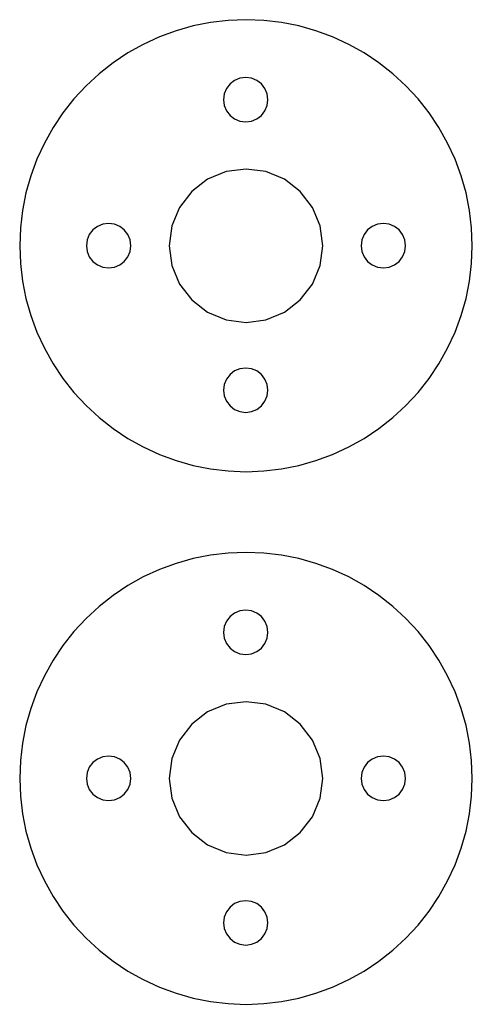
# Model space of a CAD drawing. Extents: x 7 to 461, y -8 to 130.
# Tile 1 of 3: x 7 to 63, y 8 to 130. Entities that reach past the tile are written whole.
import ezdxf

# ---------------------------------------------------------------- set-up
doc = ezdxf.new("R2010")
doc.units = 0
doc.layers.add('Layer0', color=7, linetype='Continuous', true_color=0xffffff)

msp = doc.modelspace()

# ---------------------------------------------------------------- linework, layer by layer
at = {"layer": 'Layer0'}
for p, q in [((28.07, 129.36), (25.95, 128.76)), ((30.23, 129.79), (28.07, 129.36)), ((32.41, 130.05), (30.23, 129.79)), ((34.61, 130.13), (32.41, 130.05)), ((36.8, 130.05), (34.61, 130.13)), ((38.99, 129.79), (36.8, 130.05)), ((41.14, 129.36), (38.99, 129.79)), ((43.26, 128.76), (41.14, 129.36)), ((25.95, 128.76), (23.89, 128)), ((45.32, 128), (43.26, 128.76)), ((21.89, 127.08), (19.98, 126.01)), ((23.89, 128), (21.89, 127.08)), ((47.32, 127.08), (45.32, 128)), ((49.24, 126.01), (47.32, 127.08)), ((19.98, 126.01), (18.15, 124.79)), ((51.06, 124.79), (49.24, 126.01)), ((18.15, 124.79), (16.42, 123.42)), ((52.79, 123.42), (51.06, 124.79)), ((16.42, 123.42), (14.81, 121.93)), ((54.4, 121.93), (52.79, 123.42)), ((32.63, 122.17), (32.19, 121.6)), ((33.2, 122.61), (32.63, 122.17)), ((33.86, 122.88), (33.2, 122.61)), ((34.57, 122.97), (33.86, 122.88)), ((35.28, 122.88), (34.57, 122.97)), ((35.95, 122.61), (35.28, 122.88)), ((36.52, 122.17), (35.95, 122.61)), ((36.95, 121.6), (36.52, 122.17)), ((14.81, 121.93), (13.31, 120.32)), ((31.92, 120.94), (31.82, 120.22)), ((32.19, 121.6), (31.92, 120.94)), ((37.23, 120.94), (36.95, 121.6)), ((37.32, 120.22), (37.23, 120.94)), ((55.9, 120.32), (54.4, 121.93)), ((13.31, 120.32), (11.95, 118.59)), ((31.82, 120.22), (31.92, 119.51)), ((37.23, 119.51), (37.32, 120.22)), ((57.26, 118.59), (55.9, 120.32)), ((11.95, 118.59), (10.73, 116.76)), ((31.92, 119.51), (32.19, 118.85)), ((32.19, 118.85), (32.63, 118.28)), ((36.52, 118.28), (36.95, 118.85)), ((36.95, 118.85), (37.23, 119.51)), ((58.48, 116.76), (57.26, 118.59)), ((32.63, 118.28), (33.2, 117.84)), ((33.2, 117.84), (33.86, 117.57)), ((33.86, 117.57), (34.57, 117.47)), ((34.57, 117.47), (35.28, 117.57)), ((35.28, 117.57), (35.95, 117.84)), ((35.95, 117.84), (36.52, 118.28)), ((10.73, 116.76), (9.66, 114.85)), ((59.55, 114.85), (58.48, 116.76)), ((9.66, 114.85), (8.74, 112.85)), ((60.47, 112.85), (59.55, 114.85)), ((8.74, 112.85), (7.98, 110.79)), ((61.24, 110.79), (60.47, 112.85)), ((32.15, 111.31), (29.86, 110.36)), ((34.61, 111.63), (32.15, 111.31)), ((37.06, 111.31), (34.61, 111.63)), ((39.36, 110.36), (37.06, 111.31)), ((7.98, 110.79), (7.38, 108.67)), ((29.86, 110.36), (27.89, 108.85)), ((41.32, 108.85), (39.36, 110.36)), ((61.83, 108.67), (61.24, 110.79)), ((7.38, 108.67), (6.95, 106.51)), ((27.89, 108.85), (26.38, 106.88)), ((42.83, 106.88), (41.32, 108.85)), ((62.26, 106.51), (61.83, 108.67)), ((6.95, 106.51), (6.69, 104.33)), ((26.38, 106.88), (25.43, 104.59)), ((43.78, 104.59), (42.83, 106.88)), ((62.52, 104.33), (62.26, 106.51)), ((6.69, 104.33), (6.61, 102.13)), ((15.66, 104.08), (15.22, 103.51)), ((16.23, 104.52), (15.66, 104.08)), ((16.89, 104.79), (16.23, 104.52)), ((17.61, 104.88), (16.89, 104.79)), ((18.32, 104.79), (17.61, 104.88)), ((18.98, 104.52), (18.32, 104.79)), ((19.55, 104.08), (18.98, 104.52)), ((19.99, 103.51), (19.55, 104.08)), ((25.43, 104.59), (25.11, 102.13)), ((44.11, 102.13), (43.78, 104.59)), ((49.66, 104.08), (49.22, 103.51)), ((50.23, 104.52), (49.66, 104.08)), ((50.89, 104.79), (50.23, 104.52)), ((51.61, 104.88), (50.89, 104.79)), ((52.32, 104.79), (51.61, 104.88)), ((52.98, 104.52), (52.32, 104.79)), ((53.55, 104.08), (52.98, 104.52)), ((53.99, 103.51), (53.55, 104.08)), ((62.61, 102.13), (62.52, 104.33)), ((14.95, 102.85), (14.86, 102.13)), ((15.22, 103.51), (14.95, 102.85)), ((20.26, 102.85), (19.99, 103.51)), ((20.36, 102.13), (20.26, 102.85)), ((48.95, 102.85), (48.86, 102.13)), ((49.22, 103.51), (48.95, 102.85)), ((54.26, 102.85), (53.99, 103.51)), ((54.36, 102.13), (54.26, 102.85)), ((6.61, 102.13), (6.69, 99.94)), ((14.86, 102.13), (14.95, 101.42)), ((14.95, 101.42), (15.22, 100.76)), ((19.99, 100.76), (20.26, 101.42)), ((20.26, 101.42), (20.36, 102.13)), ((25.11, 102.13), (25.43, 99.67)), ((43.78, 99.67), (44.11, 102.13)), ((48.86, 102.13), (48.95, 101.42)), ((48.95, 101.42), (49.22, 100.76)), ((53.99, 100.76), (54.26, 101.42)), ((54.26, 101.42), (54.36, 102.13)), ((62.52, 99.94), (62.61, 102.13)), ((15.22, 100.76), (15.66, 100.19)), ((15.66, 100.19), (16.23, 99.75)), ((18.98, 99.75), (19.55, 100.19)), ((19.55, 100.19), (19.99, 100.76)), ((49.22, 100.76), (49.66, 100.19)), ((49.66, 100.19), (50.23, 99.75)), ((52.98, 99.75), (53.55, 100.19)), ((53.55, 100.19), (53.99, 100.76)), ((6.69, 99.94), (6.95, 97.75)), ((16.23, 99.75), (16.89, 99.48)), ((16.89, 99.48), (17.61, 99.38)), ((17.61, 99.38), (18.32, 99.48)), ((18.32, 99.48), (18.98, 99.75)), ((25.43, 99.67), (26.38, 97.38)), ((42.83, 97.38), (43.78, 99.67)), ((50.23, 99.75), (50.89, 99.48)), ((50.89, 99.48), (51.61, 99.38)), ((51.61, 99.38), (52.32, 99.48)), ((52.32, 99.48), (52.98, 99.75)), ((62.26, 97.75), (62.52, 99.94)), ((6.95, 97.75), (7.38, 95.6)), ((61.83, 95.6), (62.26, 97.75)), ((26.38, 97.38), (27.89, 95.42)), ((41.32, 95.42), (42.83, 97.38)), ((7.38, 95.6), (7.98, 93.48)), ((27.89, 95.42), (29.86, 93.91)), ((39.36, 93.91), (41.32, 95.42)), ((61.24, 93.48), (61.83, 95.6)), ((7.98, 93.48), (8.74, 91.42)), ((29.86, 93.91), (32.15, 92.96)), ((32.15, 92.96), (34.61, 92.63)), ((34.61, 92.63), (37.06, 92.96)), ((37.06, 92.96), (39.36, 93.91)), ((60.47, 91.42), (61.24, 93.48)), ((8.74, 91.42), (9.66, 89.42)), ((59.55, 89.42), (60.47, 91.42)), ((9.66, 89.42), (10.73, 87.5)), ((58.48, 87.5), (59.55, 89.42)), ((10.73, 87.5), (11.95, 85.68)), ((33.86, 86.88), (33.2, 86.61)), ((34.57, 86.97), (33.86, 86.88)), ((35.28, 86.88), (34.57, 86.97)), ((35.95, 86.61), (35.28, 86.88)), ((57.26, 85.68), (58.48, 87.5)), ((11.95, 85.68), (13.31, 83.95)), ((32.19, 85.6), (31.92, 84.94)), ((32.63, 86.17), (32.19, 85.6)), ((33.2, 86.61), (32.63, 86.17)), ((36.52, 86.17), (35.95, 86.61)), ((36.95, 85.6), (36.52, 86.17)), ((37.23, 84.94), (36.95, 85.6)), ((55.9, 83.95), (57.26, 85.68)), ((31.92, 84.94), (31.82, 84.22)), ((31.82, 84.22), (31.92, 83.51)), ((37.32, 84.22), (37.23, 84.94)), ((37.23, 83.51), (37.32, 84.22)), ((13.31, 83.95), (14.81, 82.33)), ((31.92, 83.51), (32.19, 82.85)), ((36.95, 82.85), (37.23, 83.51)), ((54.4, 82.33), (55.9, 83.95)), ((14.81, 82.33), (16.42, 80.84)), ((32.19, 82.85), (32.63, 82.28)), ((32.63, 82.28), (33.2, 81.84)), ((33.2, 81.84), (33.86, 81.57)), ((35.28, 81.57), (35.95, 81.84)), ((35.95, 81.84), (36.52, 82.28)), ((36.52, 82.28), (36.95, 82.85)), ((52.79, 80.84), (54.4, 82.33)), ((16.42, 80.84), (18.15, 79.48)), ((33.86, 81.57), (34.57, 81.47)), ((34.57, 81.47), (35.28, 81.57)), ((51.06, 79.48), (52.79, 80.84)), ((18.15, 79.48), (19.98, 78.26)), ((49.24, 78.26), (51.06, 79.48)), ((19.98, 78.26), (21.89, 77.19)), ((47.32, 77.19), (49.24, 78.26)), ((21.89, 77.19), (23.89, 76.26)), ((45.32, 76.26), (47.32, 77.19)), ((23.89, 76.26), (25.95, 75.5)), ((43.26, 75.5), (45.32, 76.26)), ((25.95, 75.5), (28.07, 74.91)), ((28.07, 74.91), (30.23, 74.48)), ((30.23, 74.48), (32.41, 74.22)), ((36.8, 74.22), (38.99, 74.48)), ((38.99, 74.48), (41.14, 74.91)), ((41.14, 74.91), (43.26, 75.5)), ((32.41, 74.22), (34.61, 74.13)), ((34.61, 74.13), (36.8, 74.22)), ((30.23, 63.79), (28.07, 63.36)), ((32.41, 64.05), (30.23, 63.79)), ((34.61, 64.13), (32.41, 64.05)), ((36.8, 64.05), (34.61, 64.13)), ((38.99, 63.79), (36.8, 64.05)), ((41.14, 63.36), (38.99, 63.79)), ((25.95, 62.76), (23.89, 62)), ((28.07, 63.36), (25.95, 62.76)), ((43.26, 62.76), (41.14, 63.36)), ((45.32, 62), (43.26, 62.76)), ((21.89, 61.08), (19.98, 60.01)), ((23.89, 62), (21.89, 61.08)), ((47.32, 61.08), (45.32, 62)), ((49.24, 60.01), (47.32, 61.08)), ((19.98, 60.01), (18.15, 58.79)), ((51.06, 58.79), (49.24, 60.01)), ((18.15, 58.79), (16.42, 57.42)), ((52.79, 57.42), (51.06, 58.79)), ((16.42, 57.42), (14.81, 55.93)), ((54.4, 55.93), (52.79, 57.42)), ((32.63, 56.17), (32.19, 55.6)), ((33.2, 56.61), (32.63, 56.17)), ((33.86, 56.88), (33.2, 56.61)), ((34.57, 56.97), (33.86, 56.88)), ((35.28, 56.88), (34.57, 56.97)), ((35.95, 56.61), (35.28, 56.88)), ((36.52, 56.17), (35.95, 56.61)), ((36.95, 55.6), (36.52, 56.17)), ((14.81, 55.93), (13.31, 54.32)), ((31.92, 54.94), (31.82, 54.22)), ((32.19, 55.6), (31.92, 54.94)), ((37.23, 54.94), (36.95, 55.6)), ((37.32, 54.22), (37.23, 54.94)), ((55.9, 54.32), (54.4, 55.93)), ((13.31, 54.32), (11.95, 52.59)), ((31.82, 54.22), (31.92, 53.51)), ((37.23, 53.51), (37.32, 54.22)), ((57.26, 52.59), (55.9, 54.32)), ((11.95, 52.59), (10.73, 50.76)), ((31.92, 53.51), (32.19, 52.85)), ((32.19, 52.85), (32.63, 52.28)), ((36.52, 52.28), (36.95, 52.85)), ((36.95, 52.85), (37.23, 53.51)), ((58.48, 50.76), (57.26, 52.59)), ((32.63, 52.28), (33.2, 51.84)), ((33.2, 51.84), (33.86, 51.57)), ((33.86, 51.57), (34.57, 51.47)), ((34.57, 51.47), (35.28, 51.57)), ((35.28, 51.57), (35.95, 51.84)), ((35.95, 51.84), (36.52, 52.28)), ((10.73, 50.76), (9.66, 48.85)), ((59.55, 48.85), (58.48, 50.76)), ((9.66, 48.85), (8.74, 46.85)), ((60.47, 46.85), (59.55, 48.85)), ((8.74, 46.85), (7.98, 44.79)), ((61.24, 44.79), (60.47, 46.85)), ((32.15, 45.31), (29.86, 44.36)), ((34.61, 45.63), (32.15, 45.31)), ((37.06, 45.31), (34.61, 45.63)), ((39.36, 44.36), (37.06, 45.31)), ((7.98, 44.79), (7.38, 42.67)), ((29.86, 44.36), (27.89, 42.85)), ((41.32, 42.85), (39.36, 44.36)), ((61.83, 42.67), (61.24, 44.79)), ((27.89, 42.85), (26.38, 40.88)), ((42.83, 40.88), (41.32, 42.85)), ((7.38, 42.67), (6.95, 40.51)), ((62.26, 40.51), (61.83, 42.67)), ((6.95, 40.51), (6.69, 38.33)), ((26.38, 40.88), (25.43, 38.59)), ((43.78, 38.59), (42.83, 40.88)), ((62.52, 38.33), (62.26, 40.51)), ((6.69, 38.33), (6.61, 36.13)), ((15.66, 38.08), (15.22, 37.51)), ((16.23, 38.52), (15.66, 38.08)), ((16.89, 38.79), (16.23, 38.52)), ((17.61, 38.88), (16.89, 38.79)), ((18.32, 38.79), (17.61, 38.88)), ((18.98, 38.52), (18.32, 38.79)), ((19.55, 38.08), (18.98, 38.52)), ((19.99, 37.51), (19.55, 38.08)), ((25.43, 38.59), (25.11, 36.13)), ((44.11, 36.13), (43.78, 38.59)), ((49.66, 38.08), (49.22, 37.51)), ((50.23, 38.52), (49.66, 38.08)), ((50.89, 38.79), (50.23, 38.52)), ((51.61, 38.88), (50.89, 38.79)), ((52.32, 38.79), (51.61, 38.88)), ((52.98, 38.52), (52.32, 38.79)), ((53.55, 38.08), (52.98, 38.52)), ((53.99, 37.51), (53.55, 38.08)), ((62.61, 36.13), (62.52, 38.33)), ((14.95, 36.85), (14.86, 36.13)), ((15.22, 37.51), (14.95, 36.85)), ((20.26, 36.85), (19.99, 37.51)), ((20.36, 36.13), (20.26, 36.85)), ((48.95, 36.85), (48.86, 36.13)), ((49.22, 37.51), (48.95, 36.85)), ((54.26, 36.85), (53.99, 37.51)), ((54.36, 36.13), (54.26, 36.85)), ((6.61, 36.13), (6.69, 33.94)), ((14.86, 36.13), (14.95, 35.42)), ((14.95, 35.42), (15.22, 34.76)), ((19.99, 34.76), (20.26, 35.42)), ((20.26, 35.42), (20.36, 36.13)), ((25.11, 36.13), (25.43, 33.67)), ((43.78, 33.67), (44.11, 36.13)), ((48.86, 36.13), (48.95, 35.42)), ((48.95, 35.42), (49.22, 34.76)), ((53.99, 34.76), (54.26, 35.42)), ((54.26, 35.42), (54.36, 36.13)), ((62.52, 33.94), (62.61, 36.13)), ((15.22, 34.76), (15.66, 34.19)), ((15.66, 34.19), (16.23, 33.75)), ((18.98, 33.75), (19.55, 34.19)), ((19.55, 34.19), (19.99, 34.76)), ((49.22, 34.76), (49.66, 34.19)), ((49.66, 34.19), (50.23, 33.75)), ((52.98, 33.75), (53.55, 34.19)), ((53.55, 34.19), (53.99, 34.76)), ((6.69, 33.94), (6.95, 31.75)), ((16.23, 33.75), (16.89, 33.48)), ((16.89, 33.48), (17.61, 33.38)), ((17.61, 33.38), (18.32, 33.48)), ((18.32, 33.48), (18.98, 33.75)), ((25.43, 33.67), (26.38, 31.38)), ((42.83, 31.38), (43.78, 33.67)), ((50.23, 33.75), (50.89, 33.48)), ((50.89, 33.48), (51.61, 33.38)), ((51.61, 33.38), (52.32, 33.48)), ((52.32, 33.48), (52.98, 33.75)), ((62.26, 31.75), (62.52, 33.94)), ((6.95, 31.75), (7.38, 29.6)), ((61.83, 29.6), (62.26, 31.75)), ((26.38, 31.38), (27.89, 29.42)), ((41.32, 29.42), (42.83, 31.38)), ((7.38, 29.6), (7.98, 27.48)), ((27.89, 29.42), (29.86, 27.91)), ((39.36, 27.91), (41.32, 29.42)), ((61.24, 27.48), (61.83, 29.6)), ((7.98, 27.48), (8.74, 25.42)), ((29.86, 27.91), (32.15, 26.96)), ((32.15, 26.96), (34.61, 26.63)), ((34.61, 26.63), (37.06, 26.96)), ((37.06, 26.96), (39.36, 27.91)), ((60.47, 25.42), (61.24, 27.48)), ((8.74, 25.42), (9.66, 23.42)), ((59.55, 23.42), (60.47, 25.42)), ((9.66, 23.42), (10.73, 21.5)), ((58.48, 21.5), (59.55, 23.42)), ((10.73, 21.5), (11.95, 19.68)), ((33.86, 20.88), (33.2, 20.61)), ((34.57, 20.97), (33.86, 20.88)), ((35.28, 20.88), (34.57, 20.97)), ((35.95, 20.61), (35.28, 20.88)), ((57.26, 19.68), (58.48, 21.5)), ((11.95, 19.68), (13.31, 17.95)), ((32.19, 19.6), (31.92, 18.94)), ((32.63, 20.17), (32.19, 19.6)), ((33.2, 20.61), (32.63, 20.17)), ((36.52, 20.17), (35.95, 20.61)), ((36.95, 19.6), (36.52, 20.17)), ((37.23, 18.94), (36.95, 19.6)), ((55.9, 17.95), (57.26, 19.68)), ((31.92, 18.94), (31.82, 18.22)), ((37.32, 18.22), (37.23, 18.94)), ((13.31, 17.95), (14.81, 16.33)), ((31.82, 18.22), (31.92, 17.51)), ((31.92, 17.51), (32.19, 16.85)), ((36.95, 16.85), (37.23, 17.51)), ((37.23, 17.51), (37.32, 18.22)), ((54.4, 16.33), (55.9, 17.95)), ((14.81, 16.33), (16.42, 14.84)), ((32.19, 16.85), (32.63, 16.28)), ((32.63, 16.28), (33.2, 15.84)), ((35.95, 15.84), (36.52, 16.28)), ((36.52, 16.28), (36.95, 16.85)), ((52.79, 14.84), (54.4, 16.33)), ((16.42, 14.84), (18.15, 13.48)), ((33.2, 15.84), (33.86, 15.57)), ((33.86, 15.57), (34.57, 15.47)), ((34.57, 15.47), (35.28, 15.57)), ((35.28, 15.57), (35.95, 15.84)), ((51.06, 13.48), (52.79, 14.84)), ((18.15, 13.48), (19.98, 12.26)), ((49.24, 12.26), (51.06, 13.48)), ((19.98, 12.26), (21.89, 11.19)), ((47.32, 11.19), (49.24, 12.26)), ((21.89, 11.19), (23.89, 10.26)), ((45.32, 10.26), (47.32, 11.19)), ((23.89, 10.26), (25.95, 9.5)), ((43.26, 9.5), (45.32, 10.26)), ((25.95, 9.5), (28.07, 8.91)), ((28.07, 8.91), (30.23, 8.48)), ((38.99, 8.48), (41.14, 8.91)), ((41.14, 8.91), (43.26, 9.5)), ((30.23, 8.48), (32.41, 8.22)), ((32.41, 8.22), (34.61, 8.13)), ((34.61, 8.13), (36.8, 8.22)), ((36.8, 8.22), (38.99, 8.48))]:
    msp.add_line(p, q, dxfattribs=at)

doc.saveas('drawing.dxf')
